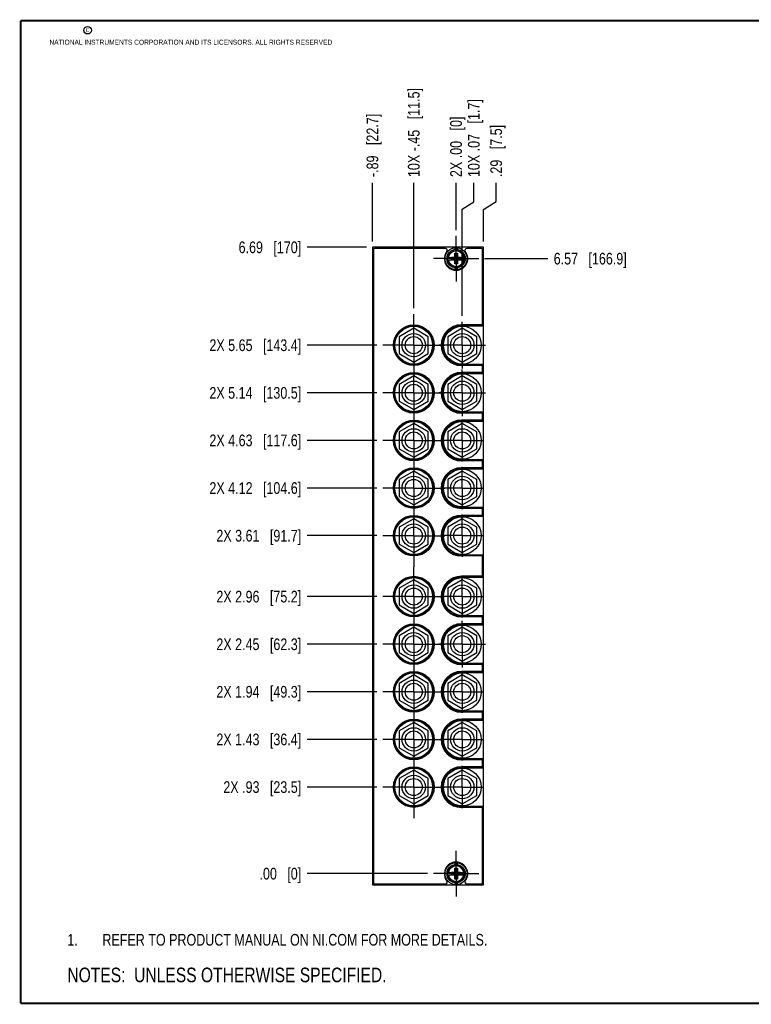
# Model space of a CAD drawing. Header units: inches. Extents: x 0.2 to 16.8, y 0.2 to 10.8.
# Tile 1 of 10: x 0.2 to 8.1, y 0.2 to 10.8. Entities that reach past the tile are written whole.
import ezdxf

# ---------------------------------------------------------------- set-up
doc = ezdxf.new("R2010")
doc.units = ezdxf.units.IN
doc.header["$LTSCALE"] = 0.935
doc.header["$MEASUREMENT"] = 0
doc.linetypes.add('CENTER', pattern=[0.6, 0.375, -0.075, 0.075, -0.075])
doc.layers.get('0').update_dxf_attribs({"linetype": 'CONTINUOUS'})
for name, color, linetype in [('02___PRT_ALL_AXES', 7, 'CONTINUOUS'), ('DEFAULT_1', 7, 'CENTER'), ('DETAIL', 7, 'CONTINUOUS'), ('DIMENSIONS', 7, 'CONTINUOUS')]:
    doc.layers.add(name, color=color, linetype=linetype)
doc.styles.get("Standard").update_dxf_attribs({"font": 'txt', "width": 0.8})
doc.dimstyles.new('DIMSTYLE_1', dxfattribs={"dimtxt": 0.125, "dimasz": 0.18, "dimexe": 0.18, "dimexo": 0.0625, "dimgap": 0.09, "dimtad": 0, "dimtih": 1, "dimtoh": 1, "dimzin": 4, "dimdsep": 46, "dimtxsty": 'STANDARD', "dimblk": '_FILLED', "dimblk1": '_FILLED', "dimblk2": '_FILLED', "dimcen": 0.09, "dimadec": 0, "dimazin": 0, "dimtfac": 1, "dimtofl": 0, "dimtmove": 0, "dimatfit": 3, "dimldrblk": '_FILLED', "dimfxl": 1, "dimtolj": 1, "dimtzin": 4, "dimarcsym": 0})

# ---------------------------------------------------------------- blocks, each defined once
blk = doc.blocks.new('*D3')
at = {"layer": 'DIMENSIONS', "color": 2, "linetype": 'CONTINUOUS'}
for p, q in [((5.095, 8.821), (5.095, 9.024)), ((4.972, 8.745), (5.095, 8.821)), ((4.972, 7.604), (4.972, 8.745))]:
    blk.add_line(p, q, dxfattribs=at)
at = {"layer": 'DIMENSIONS', "color": 2, "linetype": 'CONTINUOUS', "insert": (5.033, 9.087), "char_height": 0.125, "width": 1.325, "attachment_point": 1, "rotation": 90, "line_spacing_factor": 0.9}
blk.add_mtext('10X .07{\\Ftxt.shx;\\W1.000000;\\H0.125000; }[1.7]', dxfattribs=at)
blk = doc.blocks.new('_FILLED')
at = {"color": 0, "linetype": 'BYBLOCK'}
blk.add_solid([(0, 0), (-1, 0.174), (-1, -0.174)], dxfattribs=at)
blk = doc.blocks.new('*D4')
at = {"layer": 'DIMENSIONS', "color": 2, "linetype": 'CONTINUOUS'}
blk.add_line((4.454, 7.685), (4.454, 9.024), dxfattribs=at)
at = {"layer": 'DIMENSIONS', "color": 2, "linetype": 'CONTINUOUS', "insert": (4.391, 9.087), "char_height": 0.125, "width": 1.525, "attachment_point": 1, "rotation": 90, "line_spacing_factor": 0.9}
blk.add_mtext('10X -.45{\\Ftxt.shx;\\W1.000000;\\H0.125000; }[11.5]', dxfattribs=at)
blk = doc.blocks.new('*D5')
at = {"layer": 'DIMENSIONS', "color": 2, "linetype": 'CONTINUOUS'}
blk.add_line((4.012, 8.399), (4.012, 9.024), dxfattribs=at)
at = {"layer": 'DIMENSIONS', "color": 2, "linetype": 'CONTINUOUS', "insert": (3.949, 9.087), "char_height": 0.125, "width": 1.125, "attachment_point": 1, "rotation": 90, "line_spacing_factor": 0.9}
blk.add_mtext('-.89{\\Ftxt.shx;\\W1.000000;\\H0.125000; }[22.7]', dxfattribs=at)
blk = doc.blocks.new('*D6')
at = {"layer": 'DIMENSIONS', "color": 2, "linetype": 'CONTINUOUS'}
for p, q in [((5.334, 8.825), (5.334, 9.024)), ((5.2, 8.741), (5.334, 8.825)), ((5.2, 8.399), (5.2, 8.741))]:
    blk.add_line(p, q, dxfattribs=at)
at = {"layer": 'DIMENSIONS', "color": 2, "linetype": 'CONTINUOUS', "insert": (5.272, 9.087), "char_height": 0.125, "width": 0.925, "attachment_point": 1, "rotation": 90, "line_spacing_factor": 0.9}
blk.add_mtext('.29{\\Ftxt.shx;\\W1.000000;\\H0.125000; }[7.5]', dxfattribs=at)
blk = doc.blocks.new('*D7')
at = {"layer": 'DIMENSIONS', "color": 2, "linetype": 'CONTINUOUS'}
blk.add_line((4.906, 8.521), (4.906, 9.024), dxfattribs=at)
at = {"layer": 'DIMENSIONS', "color": 2, "linetype": 'CONTINUOUS', "insert": (4.843, 9.087), "char_height": 0.125, "width": 1.025, "attachment_point": 1, "rotation": 90, "line_spacing_factor": 0.9}
blk.add_mtext('2X .00{\\Ftxt.shx;\\W1.000000;\\H0.125000; }[0]', dxfattribs=at)
blk = doc.blocks.new('*D9')
at = {"layer": 'DIMENSIONS', "color": 2, "linetype": 'CONTINUOUS'}
blk.add_line((4.059, 2.57), (3.313, 2.57), dxfattribs=at)
at = {"layer": 'DIMENSIONS', "color": 2, "linetype": 'CONTINUOUS', "insert": (3.25, 2.632), "char_height": 0.125, "width": 1.325, "attachment_point": 3, "line_spacing_factor": 0.9}
blk.add_mtext('2X .93{\\Ftxt.shx;\\W1.000000;\\H0.125000; }[23.5]', dxfattribs=at)
blk = doc.blocks.new('*D10')
at = {"layer": 'DIMENSIONS', "color": 2, "linetype": 'CONTINUOUS'}
blk.add_line((4.6, 1.645), (3.313, 1.645), dxfattribs=at)
at = {"layer": 'DIMENSIONS', "color": 2, "linetype": 'CONTINUOUS', "insert": (3.25, 1.707), "char_height": 0.125, "width": 0.725, "attachment_point": 3, "line_spacing_factor": 0.9}
blk.add_mtext('.00{\\Ftxt.shx;\\W1.000000;\\H0.125000; }[0]', dxfattribs=at)
blk = doc.blocks.new('*D11')
at = {"layer": 'DIMENSIONS', "color": 2, "linetype": 'CONTINUOUS'}
blk.add_line((4.059, 3.078), (3.313, 3.078), dxfattribs=at)
at = {"layer": 'DIMENSIONS', "color": 2, "linetype": 'CONTINUOUS', "insert": (3.25, 3.141), "char_height": 0.125, "width": 1.425, "attachment_point": 3, "line_spacing_factor": 0.9}
blk.add_mtext('2X 1.43{\\Ftxt.shx;\\W1.000000;\\H0.125000; }[36.4]', dxfattribs=at)
blk = doc.blocks.new('*D12')
at = {"layer": 'DIMENSIONS', "color": 2, "linetype": 'CONTINUOUS'}
blk.add_line((4.059, 3.587), (3.313, 3.587), dxfattribs=at)
at = {"layer": 'DIMENSIONS', "color": 2, "linetype": 'CONTINUOUS', "insert": (3.25, 3.65), "char_height": 0.125, "width": 1.425, "attachment_point": 3, "line_spacing_factor": 0.9}
blk.add_mtext('2X 1.94{\\Ftxt.shx;\\W1.000000;\\H0.125000; }[49.3]', dxfattribs=at)
blk = doc.blocks.new('*D13')
at = {"layer": 'DIMENSIONS', "color": 2, "linetype": 'CONTINUOUS'}
blk.add_line((4.059, 4.096), (3.313, 4.096), dxfattribs=at)
at = {"layer": 'DIMENSIONS', "color": 2, "linetype": 'CONTINUOUS', "insert": (3.25, 4.158), "char_height": 0.125, "width": 1.425, "attachment_point": 3, "line_spacing_factor": 0.9}
blk.add_mtext('2X 2.45{\\Ftxt.shx;\\W1.000000;\\H0.125000; }[62.3]', dxfattribs=at)
blk = doc.blocks.new('*D14')
at = {"layer": 'DIMENSIONS', "color": 2, "linetype": 'CONTINUOUS'}
blk.add_line((4.059, 4.605), (3.313, 4.605), dxfattribs=at)
at = {"layer": 'DIMENSIONS', "color": 2, "linetype": 'CONTINUOUS', "insert": (3.25, 4.667), "char_height": 0.125, "width": 1.425, "attachment_point": 3, "line_spacing_factor": 0.9}
blk.add_mtext('2X 2.96{\\Ftxt.shx;\\W1.000000;\\H0.125000; }[75.2]', dxfattribs=at)
blk = doc.blocks.new('*D15')
at = {"layer": 'DIMENSIONS', "color": 2, "linetype": 'CONTINUOUS'}
blk.add_line((4.059, 5.256), (3.313, 5.256), dxfattribs=at)
at = {"layer": 'DIMENSIONS', "color": 2, "linetype": 'CONTINUOUS', "insert": (3.25, 5.318), "char_height": 0.125, "width": 1.425, "attachment_point": 3, "line_spacing_factor": 0.9}
blk.add_mtext('2X 3.61{\\Ftxt.shx;\\W1.000000;\\H0.125000; }[91.7]', dxfattribs=at)
blk = doc.blocks.new('*D16')
at = {"layer": 'DIMENSIONS', "color": 2, "linetype": 'CONTINUOUS'}
blk.add_line((4.059, 5.764), (3.313, 5.764), dxfattribs=at)
at = {"layer": 'DIMENSIONS', "color": 2, "linetype": 'CONTINUOUS', "insert": (3.25, 5.827), "char_height": 0.125, "width": 1.525, "attachment_point": 3, "line_spacing_factor": 0.9}
blk.add_mtext('2X 4.12{\\Ftxt.shx;\\W1.000000;\\H0.125000; }[104.6]', dxfattribs=at)
blk = doc.blocks.new('*D17')
at = {"layer": 'DIMENSIONS', "color": 2, "linetype": 'CONTINUOUS'}
blk.add_line((4.059, 6.273), (3.313, 6.273), dxfattribs=at)
at = {"layer": 'DIMENSIONS', "color": 2, "linetype": 'CONTINUOUS', "insert": (3.25, 6.336), "char_height": 0.125, "width": 1.525, "attachment_point": 3, "line_spacing_factor": 0.9}
blk.add_mtext('2X 4.63{\\Ftxt.shx;\\W1.000000;\\H0.125000; }[117.6]', dxfattribs=at)
blk = doc.blocks.new('*D18')
at = {"layer": 'DIMENSIONS', "color": 2, "linetype": 'CONTINUOUS'}
blk.add_line((4.059, 6.782), (3.313, 6.782), dxfattribs=at)
at = {"layer": 'DIMENSIONS', "color": 2, "linetype": 'CONTINUOUS', "insert": (3.25, 6.844), "char_height": 0.125, "width": 1.525, "attachment_point": 3, "line_spacing_factor": 0.9}
blk.add_mtext('2X 5.14{\\Ftxt.shx;\\W1.000000;\\H0.125000; }[130.5]', dxfattribs=at)
blk = doc.blocks.new('*D19')
at = {"layer": 'DIMENSIONS', "color": 2, "linetype": 'CONTINUOUS'}
blk.add_line((4.059, 7.291), (3.313, 7.291), dxfattribs=at)
at = {"layer": 'DIMENSIONS', "color": 2, "linetype": 'CONTINUOUS', "insert": (3.25, 7.353), "char_height": 0.125, "width": 1.525, "attachment_point": 3, "line_spacing_factor": 0.9}
blk.add_mtext('2X 5.65{\\Ftxt.shx;\\W1.000000;\\H0.125000; }[143.4]', dxfattribs=at)
blk = doc.blocks.new('*D20')
at = {"layer": 'DIMENSIONS', "color": 2, "linetype": 'CONTINUOUS'}
blk.add_line((3.949, 8.337), (3.313, 8.337), dxfattribs=at)
at = {"layer": 'DIMENSIONS', "color": 2, "linetype": 'CONTINUOUS', "insert": (3.25, 8.399), "char_height": 0.125, "width": 1.025, "attachment_point": 3, "line_spacing_factor": 0.9}
blk.add_mtext('6.69{\\Ftxt.shx;\\W1.000000;\\H0.125000; }[170]', dxfattribs=at)
blk = doc.blocks.new('*D21')
at = {"layer": 'DIMENSIONS', "color": 2, "linetype": 'CONTINUOUS'}
blk.add_line((5.211, 8.216), (5.887, 8.216), dxfattribs=at)
at = {"layer": 'DIMENSIONS', "color": 2, "linetype": 'CONTINUOUS', "insert": (5.95, 8.278), "char_height": 0.125, "width": 1.225, "attachment_point": 1, "line_spacing_factor": 0.9}
blk.add_mtext('6.57{\\Ftxt.shx;\\W1.000000;\\H0.125000; }[166.9]', dxfattribs=at)
blk = doc.blocks.new('NOTES_HEADER_BL0', base_point=(2.934, 0.5625))
at = {"layer": 'DETAIL', "color": 2, "linetype": 'CONTINUOUS', "width": 0.8}
blk.add_text('NOTES:  UNLESS OTHERWISE SPECIFIED.', height=0.156, dxfattribs=at).set_placement((0.75, 0.4845))
blk = doc.blocks.new('CUSTOM_NOTE_BL1', base_point=(3.488, 0.937))
at = {"layer": 'DETAIL', "color": 2, "linetype": 'CONTINUOUS', "width": 0.8}
for s, p in [('1.', (0.75, 0.875)), ('REFER TO PRODUCT MANUAL ON NI.COM FOR MORE DETAILS.', (1.125, 0.875))]:
    blk.add_text(s, height=0.125, dxfattribs=at).set_placement(p)

msp = doc.modelspace()

# ---------------------------------------------------------------- linework, layer by layer
at = {"color": 7, "linetype": 'CONTINUOUS'}
for p, q in [((4.0119, 8.3365), (4.0119, 1.5245)), ((5.1999, 8.3365), (4.0119, 8.3365)), ((4.7915, 8.3245), (4.0419, 8.3245)), ((4.8909, 8.3326), (4.8909, 8.3123)), ((4.9209, 8.3123), (4.9209, 8.3326)), ((5.1699, 8.3245), (5.0204, 8.3245)), ((5.1999, 1.5245), (5.1999, 8.3365)), ((4.0219, 8.3045), (4.0219, 1.5545)), ((4.8113, 8.2293), (4.8942, 8.2293)), ((4.8574, 8.2038), (4.8574, 8.2272)), ((4.8574, 8.2038), (4.9545, 8.2272)), ((4.8942, 8.2272), (4.8574, 8.2272)), ((4.8574, 8.2272), (4.9545, 8.2038)), ((4.8922, 8.1584), (4.9197, 8.2726)), ((4.8922, 8.2293), (4.8922, 8.2726)), ((4.9197, 8.1584), (4.8922, 8.2726)), ((4.8922, 8.2726), (4.9197, 8.2726)), ((4.8942, 8.2293), (4.8942, 8.2272)), ((4.8942, 8.2038), (4.9177, 8.2272)), ((4.9177, 8.2038), (4.8942, 8.2272)), ((4.9177, 8.2293), (4.9177, 8.2272)), ((4.9177, 8.2293), (5.0006, 8.2293)), ((4.9545, 8.2272), (4.9177, 8.2272)), ((4.9197, 8.2726), (4.9197, 8.2293)), ((4.9545, 8.2038), (4.9545, 8.2272)), ((5.1899, 7.5075), (5.1899, 8.3045)), ((4.8113, 8.2017), (4.8942, 8.2017)), ((4.8574, 8.2038), (4.8942, 8.2038)), ((4.8909, 8.1187), (4.8909, 8.0985)), ((4.8922, 8.1584), (4.8922, 8.2017)), ((4.9197, 8.1584), (4.8922, 8.1584)), ((4.8942, 8.2017), (4.8942, 8.2038)), ((4.9177, 8.2017), (4.9177, 8.2038)), ((4.9177, 8.2038), (4.9545, 8.2038)), ((4.9177, 8.2017), (5.0006, 8.2017)), ((4.9197, 8.2017), (4.9197, 8.1584)), ((4.9209, 8.0985), (4.9209, 8.1187)), ((5.1899, 7.5075), (4.9629, 7.5075)), ((4.9629, 7.4975), (5.1999, 7.4975)), ((5.1999, 7.0835), (4.9629, 7.0835)), ((5.1899, 7.0735), (4.9629, 7.0735)), ((5.1899, 6.9988), (5.1899, 7.0735)), ((5.1899, 6.9988), (4.9629, 6.9988)), ((4.9629, 6.9888), (5.1999, 6.9888)), ((5.1999, 6.5748), (4.9629, 6.5748)), ((5.1899, 6.5648), (4.9629, 6.5648)), ((5.1899, 6.4901), (5.1899, 6.5648)), ((5.1899, 6.4901), (4.9629, 6.4901)), ((4.9629, 6.4801), (5.1999, 6.4801)), ((5.1999, 6.0661), (4.9629, 6.0661)), ((5.1899, 6.0561), (4.9629, 6.0561)), ((5.1899, 5.9814), (5.1899, 6.0561)), ((5.1899, 5.9814), (4.9629, 5.9814)), ((4.9629, 5.9714), (5.1999, 5.9714)), ((5.1999, 5.5574), (4.9629, 5.5574)), ((5.1899, 5.5474), (4.9629, 5.5474)), ((5.1899, 5.4727), (4.9629, 5.4727)), ((5.1899, 5.4727), (5.1899, 5.5474)), ((4.9629, 5.4627), (5.1999, 5.4627)), ((5.1999, 5.0487), (4.9629, 5.0487)), ((5.1899, 5.0387), (4.9629, 5.0387)), ((5.1899, 4.8215), (5.1899, 5.0387)), ((5.1899, 4.8215), (4.9629, 4.8215)), ((4.9629, 4.8115), (5.1999, 4.8115)), ((5.1999, 4.3975), (4.9629, 4.3975)), ((5.1899, 4.3875), (4.9629, 4.3875)), ((5.1899, 4.3128), (5.1899, 4.3875)), ((5.1899, 4.3128), (4.9629, 4.3128)), ((4.9629, 4.3028), (5.1999, 4.3028)), ((5.1999, 3.8888), (4.9629, 3.8888)), ((5.1899, 3.8788), (4.9629, 3.8788)), ((5.1899, 3.8041), (4.9629, 3.8041)), ((4.9629, 3.7941), (5.1999, 3.7941)), ((5.1899, 3.8041), (5.1899, 3.8788)), ((5.1999, 3.3801), (4.9629, 3.3801)), ((5.1899, 3.3701), (4.9629, 3.3701)), ((5.1899, 3.2954), (5.1899, 3.3701)), ((5.1899, 3.2954), (4.9629, 3.2954)), ((4.9629, 3.2854), (5.1999, 3.2854)), ((5.1999, 2.8714), (4.9629, 2.8714)), ((5.1899, 2.8614), (4.9629, 2.8614)), ((5.1899, 2.7867), (5.1899, 2.8614)), ((5.1899, 2.7867), (4.9629, 2.7867)), ((4.9629, 2.7767), (5.1999, 2.7767)), ((5.1999, 2.3627), (4.9629, 2.3627)), ((5.1899, 2.3527), (4.9629, 2.3527)), ((5.1899, 1.5545), (5.1899, 2.3527)), ((4.8909, 1.7616), (4.8909, 1.7413)), ((4.8922, 1.7016), (4.9197, 1.7016)), ((4.9197, 1.5874), (4.8922, 1.7016)), ((4.8922, 1.6583), (4.8922, 1.7016)), ((4.8922, 1.5874), (4.9197, 1.7016)), ((4.9197, 1.7016), (4.9197, 1.6583)), ((4.9209, 1.7413), (4.9209, 1.7616)), ((4.8113, 1.6583), (4.8942, 1.6583)), ((4.8113, 1.6307), (4.8942, 1.6307)), ((4.8574, 1.6328), (4.9545, 1.6562)), ((4.8942, 1.6562), (4.8574, 1.6562)), ((4.8574, 1.6562), (4.9545, 1.6328)), ((4.8574, 1.6328), (4.8574, 1.6562)), ((4.8574, 1.6328), (4.8942, 1.6328)), ((4.8922, 1.5874), (4.8922, 1.6307)), ((4.9197, 1.5874), (4.8922, 1.5874)), ((4.8942, 1.6583), (4.8942, 1.6562)), ((4.8942, 1.6562), (4.9177, 1.6328)), ((4.8942, 1.6328), (4.9177, 1.6562)), ((4.8942, 1.6307), (4.8942, 1.6328)), ((4.9177, 1.6583), (5.0006, 1.6583)), ((4.9177, 1.6583), (4.9177, 1.6562)), ((4.9545, 1.6562), (4.9177, 1.6562)), ((4.9177, 1.6328), (4.9545, 1.6328)), ((4.9177, 1.6307), (4.9177, 1.6328)), ((4.9177, 1.6307), (5.0006, 1.6307)), ((4.9197, 1.6307), (4.9197, 1.5874)), ((4.9545, 1.6328), (4.9545, 1.6562)), ((4.0119, 1.5245), (5.1999, 1.5245)), ((4.0419, 1.5345), (4.7915, 1.5345)), ((4.8909, 1.5477), (4.8909, 1.5275)), ((4.9209, 1.5275), (4.9209, 1.5477)), ((5.0204, 1.5345), (5.1699, 1.5345))]:
    msp.add_line(p, q, dxfattribs=at)
at = {"color": 7, "linetype": 'CONTINUOUS', "const_width": 0.02}
for points in [[(0.25, 10.7586), (0.25, 0.2586)], [(16.75, 10.7586), (0.25, 10.7586)], [(0.25, 0.2586), (16.75, 0.2586)]]:
    msp.add_lwpolyline(points, dxfattribs=at)
at = {"color": 2, "linetype": 'CONTINUOUS'}
msp.add_circle((0.9659, 10.6562), 0.0403, dxfattribs=at)
at = {"color": 7, "linetype": 'CONTINUOUS'}
for centre, radius in [((4.9059, 8.2155), 0.118), ((4.9059, 8.2155), 0.098), ((4.4539, 7.2905), 0.217), ((4.4539, 7.2905), 0.207), ((4.4532, 7.291), 0.125), ((4.4532, 7.291), 0.091), ((4.9722, 7.291), 0.125), ((4.9722, 7.291), 0.091), ((4.4539, 6.7818), 0.217), ((4.4539, 6.7818), 0.207), ((4.4532, 6.7823), 0.125), ((4.4532, 6.7823), 0.091), ((4.9722, 6.7823), 0.125), ((4.9722, 6.7823), 0.091), ((4.4539, 6.2731), 0.217), ((4.4539, 6.2731), 0.207), ((4.4532, 6.2736), 0.125), ((4.4532, 6.2736), 0.091), ((4.9722, 6.2736), 0.125), ((4.9722, 6.2736), 0.091), ((4.4539, 5.7644), 0.217), ((4.4539, 5.7644), 0.207), ((4.4532, 5.7649), 0.125), ((4.4532, 5.7649), 0.091), ((4.9722, 5.7649), 0.125), ((4.9722, 5.7649), 0.091), ((4.4539, 5.2557), 0.217), ((4.4539, 5.2557), 0.207), ((4.4532, 5.2562), 0.125), ((4.9722, 5.2562), 0.125), ((4.4532, 5.2562), 0.091), ((4.9722, 5.2562), 0.091), ((4.4539, 4.6045), 0.217), ((4.4539, 4.6045), 0.207), ((4.4532, 4.605), 0.125), ((4.4532, 4.605), 0.091), ((4.9722, 4.605), 0.125), ((4.9722, 4.605), 0.091), ((4.4539, 4.0958), 0.217), ((4.4539, 4.0958), 0.207), ((4.4532, 4.0963), 0.125), ((4.9722, 4.0963), 0.125), ((4.4532, 4.0963), 0.091), ((4.9722, 4.0963), 0.091), ((4.4539, 3.5871), 0.217), ((4.4539, 3.5871), 0.207), ((4.4532, 3.5876), 0.125), ((4.9722, 3.5876), 0.125), ((4.4532, 3.5876), 0.091), ((4.9722, 3.5876), 0.091), ((4.4539, 3.0784), 0.217), ((4.4539, 3.0784), 0.207), ((4.4532, 3.0789), 0.125), ((4.4532, 3.0789), 0.091), ((4.9722, 3.0789), 0.125), ((4.9722, 3.0789), 0.091), ((4.4539, 2.5697), 0.217), ((4.4539, 2.5697), 0.207), ((4.4532, 2.5702), 0.125), ((4.4532, 2.5702), 0.091), ((4.9722, 2.5702), 0.125), ((4.9722, 2.5702), 0.091), ((4.9059, 1.6445), 0.118), ((4.9059, 1.6445), 0.098)]:
    msp.add_circle(centre, radius, dxfattribs=at)
for centre, radius, start, end in [((4.0419, 8.3045), 0.02, 90, 180), ((4.7915, 8.3045), 0.02, 322.13572, 90), ((5.0204, 8.3045), 0.02, 90, 217.86428), ((5.1699, 8.3045), 0.02, 0, 90), ((4.9059, 8.2155), 0.125, 142.13572, 37.86428), ((4.9059, 8.2155), 0.0956, 171.71661, 188.28339), ((4.9059, 8.2155), 0.0956, 351.71661, 8.28339), ((4.9629, 7.2905), 0.217, 90, 270), ((4.9629, 7.2905), 0.207, 90, 270), ((4.9629, 6.7818), 0.217, 90, 270), ((4.9629, 6.7818), 0.207, 90, 270), ((4.9629, 6.2731), 0.217, 90, 270), ((4.9629, 6.2731), 0.207, 90, 270), ((4.9629, 5.7644), 0.217, 90, 270), ((4.9629, 5.7644), 0.207, 90, 270), ((4.9629, 5.2557), 0.217, 90, 270), ((4.9629, 5.2557), 0.207, 90, 270), ((4.9629, 4.6045), 0.217, 90, 270), ((4.9629, 4.6045), 0.207, 90, 270), ((4.9629, 4.0958), 0.217, 90, 270), ((4.9629, 4.0958), 0.207, 90, 270), ((4.9629, 3.5871), 0.217, 90, 270), ((4.9629, 3.5871), 0.207, 90, 270), ((4.9629, 3.0784), 0.217, 90, 270), ((4.9629, 3.0784), 0.207, 90, 270), ((4.9629, 2.5697), 0.217, 90, 270), ((4.9629, 2.5697), 0.207, 90, 270), ((4.9059, 1.6435), 0.125, 322.13572, 217.86428), ((4.9059, 1.6445), 0.0956, 171.71661, 188.28339), ((4.9059, 1.6445), 0.0956, 351.71661, 8.28339), ((4.0419, 1.5545), 0.02, 180, 270), ((4.7915, 1.5545), 0.02, 270, 37.86428), ((5.0204, 1.5545), 0.02, 142.13572, 270), ((5.1699, 1.5545), 0.02, 270, 360)]:
    msp.add_arc(centre, radius, start, end, dxfattribs=at)
at = {"color": 9, "linetype": 'CONTINUOUS'}
for centre, radius, start, end in [((4.9059, 8.2155), 0.0947, 8.36374, 171.63626), ((4.9059, 8.2155), 0.0832, 9.53359, 170.46641), ((4.9059, 8.2155), 0.0947, 188.36374, 351.63626), ((4.9059, 8.2155), 0.0832, 189.53359, 350.46641), ((4.9059, 1.6445), 0.0947, 8.36374, 171.63626), ((4.9059, 1.6445), 0.0832, 9.53359, 170.46641), ((4.9059, 1.6445), 0.0947, 188.36374, 351.63626), ((4.9059, 1.6445), 0.0832, 189.53359, 350.46641)]:
    msp.add_arc(centre, radius, start, end, dxfattribs=at)
at = {"layer": '02___PRT_ALL_AXES', "color": 7, "linetype": 'CONTINUOUS'}
for p, q in [((4.4532, 7.4712), (4.2972, 7.3811)), ((4.6092, 7.3811), (4.4532, 7.4712)), ((4.9722, 7.4712), (4.8162, 7.3811)), ((5.1282, 7.3811), (4.9722, 7.4712)), ((4.2972, 7.3811), (4.2972, 7.201)), ((4.6092, 7.201), (4.6092, 7.3811)), ((4.8162, 7.3811), (4.8162, 7.201)), ((5.1282, 7.201), (5.1282, 7.3811)), ((4.2972, 7.201), (4.4532, 7.1109)), ((4.4532, 7.1109), (4.6092, 7.201)), ((4.8162, 7.201), (4.9722, 7.1109)), ((4.9722, 7.1109), (5.1282, 7.201)), ((4.4532, 6.9625), (4.2972, 6.8724)), ((4.6092, 6.8724), (4.4532, 6.9625)), ((4.9722, 6.9625), (4.8162, 6.8724)), ((5.1282, 6.8724), (4.9722, 6.9625)), ((4.2972, 6.8724), (4.2972, 6.6923)), ((4.6092, 6.6923), (4.6092, 6.8724)), ((4.8162, 6.8724), (4.8162, 6.6923)), ((5.1282, 6.6923), (5.1282, 6.8724)), ((4.2972, 6.6923), (4.4532, 6.6022)), ((4.4532, 6.6022), (4.6092, 6.6923)), ((4.8162, 6.6923), (4.9722, 6.6022)), ((4.9722, 6.6022), (5.1282, 6.6923)), ((4.4532, 6.4538), (4.2972, 6.3637)), ((4.6092, 6.3637), (4.4532, 6.4538)), ((4.9722, 6.4538), (4.8162, 6.3637)), ((5.1282, 6.3637), (4.9722, 6.4538)), ((4.2972, 6.3637), (4.2972, 6.1836)), ((4.6092, 6.1836), (4.6092, 6.3637)), ((4.8162, 6.3637), (4.8162, 6.1836)), ((5.1282, 6.1836), (5.1282, 6.3637)), ((4.2972, 6.1836), (4.4532, 6.0935)), ((4.4532, 6.0935), (4.6092, 6.1836)), ((4.8162, 6.1836), (4.9722, 6.0935)), ((4.9722, 6.0935), (5.1282, 6.1836)), ((4.4532, 5.9451), (4.2972, 5.855)), ((4.6092, 5.855), (4.4532, 5.9451)), ((4.9722, 5.9451), (4.8162, 5.855)), ((5.1282, 5.855), (4.9722, 5.9451)), ((4.2972, 5.855), (4.2972, 5.6749)), ((4.6092, 5.6749), (4.6092, 5.855)), ((4.8162, 5.855), (4.8162, 5.6749)), ((5.1282, 5.6749), (5.1282, 5.855)), ((4.2972, 5.6749), (4.4532, 5.5848)), ((4.4532, 5.5848), (4.6092, 5.6749)), ((4.8162, 5.6749), (4.9722, 5.5848)), ((4.9722, 5.5848), (5.1282, 5.6749)), ((4.4532, 5.4364), (4.2972, 5.3463)), ((4.6092, 5.3463), (4.4532, 5.4364)), ((4.9722, 5.4364), (4.8162, 5.3463)), ((5.1282, 5.3463), (4.9722, 5.4364)), ((4.2972, 5.3463), (4.2972, 5.1662)), ((4.6092, 5.1662), (4.6092, 5.3463)), ((4.8162, 5.3463), (4.8162, 5.1662)), ((5.1282, 5.1662), (5.1282, 5.3463)), ((4.2972, 5.1662), (4.4532, 5.0761)), ((4.4532, 5.0761), (4.6092, 5.1662)), ((4.8162, 5.1662), (4.9722, 5.0761)), ((4.9722, 5.0761), (5.1282, 5.1662)), ((4.4532, 4.7852), (4.2972, 4.6951)), ((4.6092, 4.6951), (4.4532, 4.7852)), ((4.9722, 4.7852), (4.8162, 4.6951)), ((5.1282, 4.6951), (4.9722, 4.7852)), ((4.2972, 4.6951), (4.2972, 4.515)), ((4.6092, 4.515), (4.6092, 4.6951)), ((4.8162, 4.6951), (4.8162, 4.515)), ((5.1282, 4.515), (5.1282, 4.6951)), ((4.2972, 4.515), (4.4532, 4.4249)), ((4.4532, 4.4249), (4.6092, 4.515)), ((4.8162, 4.515), (4.9722, 4.4249)), ((4.9722, 4.4249), (5.1282, 4.515)), ((4.4532, 4.2765), (4.2972, 4.1864)), ((4.6092, 4.1864), (4.4532, 4.2765)), ((4.9722, 4.2765), (4.8162, 4.1864)), ((5.1282, 4.1864), (4.9722, 4.2765)), ((4.2972, 4.1864), (4.2972, 4.0063)), ((4.6092, 4.0063), (4.6092, 4.1864)), ((4.8162, 4.1864), (4.8162, 4.0063)), ((5.1282, 4.0063), (5.1282, 4.1864)), ((4.2972, 4.0063), (4.4532, 3.9162)), ((4.4532, 3.9162), (4.6092, 4.0063)), ((4.8162, 4.0063), (4.9722, 3.9162)), ((4.9722, 3.9162), (5.1282, 4.0063)), ((4.4532, 3.7678), (4.2972, 3.6777)), ((4.6092, 3.6777), (4.4532, 3.7678)), ((4.9722, 3.7678), (4.8162, 3.6777)), ((5.1282, 3.6777), (4.9722, 3.7678)), ((4.2972, 3.6777), (4.2972, 3.4976)), ((4.6092, 3.4976), (4.6092, 3.6777)), ((4.8162, 3.6777), (4.8162, 3.4976)), ((5.1282, 3.4976), (5.1282, 3.6777)), ((4.2972, 3.4976), (4.4532, 3.4075)), ((4.4532, 3.4075), (4.6092, 3.4976)), ((4.8162, 3.4976), (4.9722, 3.4075)), ((4.9722, 3.4075), (5.1282, 3.4976)), ((4.4532, 3.2591), (4.2972, 3.169)), ((4.2972, 3.169), (4.2972, 2.9889)), ((4.6092, 3.169), (4.4532, 3.2591)), ((4.6092, 2.9889), (4.6092, 3.169)), ((4.9722, 3.2591), (4.8162, 3.169)), ((4.8162, 3.169), (4.8162, 2.9889)), ((5.1282, 3.169), (4.9722, 3.2591)), ((5.1282, 2.9889), (5.1282, 3.169)), ((4.2972, 2.9889), (4.4532, 2.8988)), ((4.4532, 2.8988), (4.6092, 2.9889)), ((4.8162, 2.9889), (4.9722, 2.8988)), ((4.9722, 2.8988), (5.1282, 2.9889)), ((4.4532, 2.7504), (4.2972, 2.6603)), ((4.6092, 2.6603), (4.4532, 2.7504)), ((4.9722, 2.7504), (4.8162, 2.6603)), ((5.1282, 2.6603), (4.9722, 2.7504)), ((4.2972, 2.6603), (4.2972, 2.4802)), ((4.6092, 2.4802), (4.6092, 2.6603)), ((4.8162, 2.6603), (4.8162, 2.4802)), ((5.1282, 2.4802), (5.1282, 2.6603)), ((4.2972, 2.4802), (4.4532, 2.3901)), ((4.4532, 2.3901), (4.6092, 2.4802)), ((4.8162, 2.4802), (4.9722, 2.3901)), ((4.9722, 2.3901), (5.1282, 2.4802))]:
    msp.add_line(p, q, dxfattribs=at)
for centre in [(4.4532, 7.291), (4.9722, 7.291), (4.4532, 6.7823), (4.9722, 6.7823), (4.4532, 6.2736), (4.9722, 6.2736), (4.4532, 5.7649), (4.9722, 5.7649), (4.4532, 5.2562), (4.9722, 5.2562), (4.4532, 4.605), (4.9722, 4.605), (4.4532, 4.0963), (4.9722, 4.0963), (4.4532, 3.5876), (4.9722, 3.5876), (4.4532, 3.0789), (4.9722, 3.0789), (4.4532, 2.5702), (4.9722, 2.5702)]:
    msp.add_circle(centre, 0.202, dxfattribs=at)
at = {"layer": 'DEFAULT_1', "color": 7, "linetype": 'CENTER'}
for p, q in [((4.9059, 8.2155), (4.9059, 8.4585)), ((4.9059, 8.2155), (4.6629, 8.2155)), ((4.9059, 8.2155), (4.9059, 7.9725)), ((4.9059, 8.2155), (5.1489, 8.2155)), ((4.4539, 7.2905), (4.4539, 7.6225)), ((4.9722, 7.516), (4.9722, 7.541)), ((4.9722, 7.291), (4.9722, 7.516)), ((4.4539, 7.2905), (4.1219, 7.2905)), ((4.4539, 7.2905), (4.4539, 6.9585)), ((4.4539, 7.2905), (4.7859, 7.2905)), ((4.7472, 7.291), (4.7222, 7.291)), ((4.9722, 7.291), (4.7472, 7.291)), ((4.9722, 7.291), (4.9722, 7.066)), ((4.9722, 7.291), (5.1972, 7.291)), ((5.1972, 7.291), (5.2222, 7.291)), ((4.9722, 7.066), (4.9722, 7.041)), ((4.4539, 6.7818), (4.4539, 6.9585)), ((4.9722, 7.0073), (4.9722, 7.0323)), ((4.9722, 6.7823), (4.9722, 7.0073)), ((4.4539, 6.7818), (4.1219, 6.7818)), ((4.4539, 6.7818), (4.4539, 6.4498)), ((4.4539, 6.7818), (4.7859, 6.7818)), ((4.7472, 6.7823), (4.7222, 6.7823)), ((4.9722, 6.7823), (4.7472, 6.7823)), ((4.9722, 6.7823), (4.9722, 6.5573)), ((4.9722, 6.7823), (5.1972, 6.7823)), ((5.1972, 6.7823), (5.2222, 6.7823)), ((4.9722, 6.5573), (4.9722, 6.5323)), ((4.4539, 6.2731), (4.4539, 6.4498)), ((4.9722, 6.2736), (4.9722, 6.4986)), ((4.4539, 6.2731), (4.1219, 6.2731)), ((4.4539, 6.2731), (4.4539, 5.9411)), ((4.4539, 6.2731), (4.7859, 6.2731)), ((4.9722, 6.2736), (4.7472, 6.2736)), ((4.9722, 6.2736), (4.9722, 6.0486)), ((4.9722, 6.2736), (5.1972, 6.2736)), ((4.4539, 5.7644), (4.4539, 5.9411)), ((4.9722, 5.7649), (4.9722, 5.9899)), ((4.4539, 5.7644), (4.1219, 5.7644)), ((4.4539, 5.7644), (4.4539, 5.4324)), ((4.4539, 5.7644), (4.7859, 5.7644)), ((4.9722, 5.7649), (4.7472, 5.7649)), ((4.9722, 5.7649), (4.9722, 5.5399)), ((4.9722, 5.7649), (5.1972, 5.7649)), ((4.9722, 5.2562), (4.9722, 5.4812)), ((4.4539, 5.2557), (4.4539, 5.4324)), ((4.4539, 5.2557), (4.1219, 5.2557)), ((4.4539, 5.2557), (4.4539, 4.9237)), ((4.4539, 5.2557), (4.7859, 5.2557)), ((4.9722, 5.2562), (4.7472, 5.2562)), ((4.9722, 5.2562), (4.9722, 5.0312)), ((4.9722, 5.2562), (5.1972, 5.2562)), ((4.4539, 4.6045), (4.4539, 4.9237)), ((4.9722, 4.605), (4.9722, 4.83)), ((4.4539, 4.6045), (4.1219, 4.6045)), ((4.4539, 4.6045), (4.7859, 4.6045)), ((4.4539, 4.6045), (4.4539, 4.2725)), ((4.9722, 4.605), (4.7472, 4.605)), ((4.9722, 4.605), (5.1972, 4.605)), ((4.9722, 4.605), (4.9722, 4.38)), ((4.9722, 4.0963), (4.9722, 4.3463)), ((4.4539, 4.0958), (4.4539, 4.2725)), ((4.4539, 4.0958), (4.1219, 4.0958)), ((4.4539, 4.0958), (4.7859, 4.0958)), ((4.4539, 4.0958), (4.4539, 3.7638)), ((4.9722, 4.0963), (4.7222, 4.0963)), ((4.9722, 4.0963), (5.2222, 4.0963)), ((4.9722, 4.0963), (4.9722, 3.8463)), ((4.9722, 3.5876), (4.9722, 3.8126)), ((4.4539, 3.5871), (4.4539, 3.7638)), ((4.4539, 3.5871), (4.1219, 3.5871)), ((4.4539, 3.5871), (4.7859, 3.5871)), ((4.4539, 3.5871), (4.4539, 3.2551)), ((4.9722, 3.5876), (4.7472, 3.5876)), ((4.9722, 3.5876), (5.1972, 3.5876)), ((4.9722, 3.5876), (4.9722, 3.3626)), ((4.9722, 3.0789), (4.9722, 3.3039)), ((4.4539, 3.0784), (4.4539, 3.2551)), ((4.4539, 3.0784), (4.1219, 3.0784)), ((4.4539, 3.0784), (4.7859, 3.0784)), ((4.4539, 3.0784), (4.4539, 2.7464)), ((4.9722, 3.0789), (4.7472, 3.0789)), ((4.9722, 3.0789), (5.1972, 3.0789)), ((4.9722, 3.0789), (4.9722, 2.8539)), ((4.4539, 2.5697), (4.4539, 2.7464)), ((4.9722, 2.5702), (4.9722, 2.7952)), ((4.4539, 2.5697), (4.1219, 2.5697)), ((4.4539, 2.5697), (4.7859, 2.5697)), ((4.4539, 2.5697), (4.4539, 2.2377)), ((4.9722, 2.5702), (4.7472, 2.5702)), ((4.9722, 2.5702), (5.1972, 2.5702)), ((4.9722, 2.5702), (4.9722, 2.3452)), ((4.9059, 1.6445), (4.9059, 1.8875)), ((4.9059, 1.6445), (4.6629, 1.6445)), ((4.9059, 1.6445), (5.1489, 1.6445)), ((4.9059, 1.6445), (4.9059, 1.4015))]:
    msp.add_line(p, q, dxfattribs=at)

# ---------------------------------------------------------------- block references
at = {"layer": 'DETAIL', "color": 2, "linetype": 'CONTINUOUS'}
for name, p in [('CUSTOM_NOTE_BL1', (3.4876, 0.9374)), ('NOTES_HEADER_BL0', (2.934, 0.5625))]:
    msp.add_blockref(name, p, dxfattribs=at)

# ---------------------------------------------------------------- texts
at = {"color": 2, "linetype": 'CONTINUOUS', "char_height": 0.053, "attachment_point": 1, "line_spacing_factor": 0.9}
for s, insert, width in [('c', (0.946, 10.6893), 0.0424), ('NATIONAL INSTRUMENTS CORPORATION AND ITS LICENSORS. ALL RIGHTS RESERVED', (0.5583, 10.5546), 3.0104)]:
    msp.add_mtext(s, dxfattribs=dict(at, insert=insert, width=width))

# ---------------------------------------------------------------- dimensions: what is measured, and where the dimension line sits
at = {"layer": 'DIMENSIONS', "color": 2, "linetype": 'CONTINUOUS'}
for feature_location, offset, dtype, origin, text, picture, middle in [((4.4539, 7.685), (0, 1.339), 1, (4.9059, 8.4585), '10X -<>', '*D4', (4.4539, 9.849)), ((4.9721953, 7.6035266), (0.1228534, 1.4205001), 0, (4.9059476, 8.4585267), '10X <>', '*D3', (5.0950487, 9.7490267)), ((4.0119, 8.399), (0, 0.625), 1, (4.9059, 8.4585), '-<>', '*D5', (4.0119, 9.649)), ((4.9059475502, 8.5210266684), (0, 0.503), 1, (4.9059475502, 8.4585266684), '2X <>', '*D7', (4.9059475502, 9.5990266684)), ((4.0594, 7.2905), (-0.7465, 0), 0, (4.1219, 1.6445), '2X <>', '*D19', (2.2879, 7.2905)), ((4.0594, 6.7818), (-0.7465, 0), 0, (4.1219, 1.6445), '2X <>', '*D18', (2.2879, 6.7818)), ((4.0594, 6.2731), (-0.7465, 0), 0, (4.1219, 1.6445), '2X <>', '*D17', (2.2879, 6.2731)), ((4.0594, 5.7644), (-0.7465, 0), 0, (4.1219, 1.6445), '2X <>', '*D16', (2.2879, 5.7644)), ((4.0594, 5.2557), (-0.7465, 0), 0, (4.1219, 1.6445), '2X <>', '*D15', (2.3379, 5.2557)), ((4.0594, 4.6045), (-0.7465, 0), 0, (4.1219, 1.6445), '2X <>', '*D14', (2.3379, 4.6045)), ((4.0594, 4.0958), (-0.7465, 0), 0, (4.1219, 1.6445), '2X <>', '*D13', (2.3379, 4.0958)), ((4.0594, 3.5871), (-0.7465, 0), 0, (4.1219, 1.6445), '2X <>', '*D12', (2.3379, 3.5871)), ((4.0594, 3.0784), (-0.7465, 0), 0, (4.1219, 1.6445), '2X <>', '*D11', (2.3379, 3.0784)), ((4.0594, 2.5697), (-0.7465, 0), 0, (4.6629, 1.6445), '2X <>', '*D9', (2.3879, 2.5697))]:
    dim = msp.add_ordinate_dim(feature_location=feature_location, offset=offset, dtype=dtype, origin=origin, text=text, dimstyle='DIMSTYLE_1', dxfattribs=at)
    dim.commit()
    dim.dimension.update_dxf_attribs({"geometry": picture, "text_midpoint": middle})
for feature_location, offset, origin, picture, middle in [((5.1999, 8.399), (0.1341, 0.625), (4.9059, 8.4585), '*D6', (5.3341, 9.549)), ((3.9494, 8.3365), (-0.6365, 0), (4.0119, 1.6445), '*D20', (2.4879, 8.3365)), ((5.2114, 8.2155), (0.676, 0), (5.1489, 1.6445), '*D21', (6.5624, 8.2155)), ((4.6004475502, 1.6445266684), (-1.287498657, 0), (4.6629475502, 1.6445266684), '*D10', (2.6879488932, 1.6445266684))]:
    dim = msp.add_ordinate_dim(feature_location=feature_location, offset=offset, dtype=0, origin=origin, dimstyle='DIMSTYLE_1', dxfattribs=at)
    dim.commit()
    dim.dimension.update_dxf_attribs({"geometry": picture, "text_midpoint": middle})

doc.saveas('drawing.dxf')
